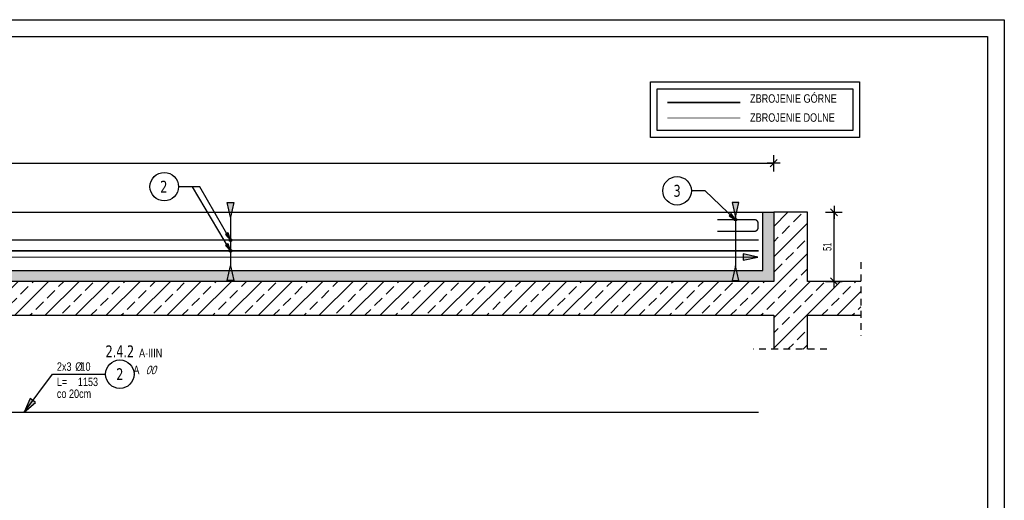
# Model space of a CAD drawing. Header units: millimetres. Extents: x 4862 to 12592, y -1539 to -726.
# Tile 30 of 40: x 10272 to 10998, y -1151 to -796. Entities that reach past the tile are written whole.
import ezdxf
from ezdxf.enums import TextEntityAlignment as Align

# ---------------------------------------------------------------- set-up
doc = ezdxf.new("R2010")
doc.units = ezdxf.units.MM
doc.header["$LTSCALE"] = 25
doc.linetypes.add('MP', pattern=[0.36, 0.2, -0.16])
for name, color, linetype in [('BA_odn', 1, 'Continuous'), ('BA_ram', 2, 'Continuous'), ('BA_txs', 2, 'Continuous'), ('BA_wic', 1, 'Continuous'), ('BA_wig', 3, 'Continuous'), ('BA_wis', 2, 'Continuous'), ('BA_wym', 1, 'Continuous'), ('BZ_odn', 1, 'Continuous'), ('BZ_opi1', 7, 'Continuous'), ('BZ_opi2', 4, 'Continuous'), ('BZ_opi4', 53, 'Continuous'), ('BZ_P_wid', 3, 'Continuous'), ('BZ_pom', 6, 'Continuous'), ('BZ_wym', 1, 'Continuous')]:
    doc.layers.add(name, color=color, linetype=linetype)
doc.styles.add('BIKTBG', font='tahoma.ttf', dxfattribs={"width": 0.85})
doc.styles.add('BIKTS', font='bikromsw.shx', dxfattribs={"width": 0.8})
doc.styles.add('BIKWYM', font='bikromsw.shx', dxfattribs={"width": 0.6})
doc.dimstyles.new('BA_KR_25_cm', dxfattribs={"dimscale": 0.25, "dimtxt": 25, "dimasz": 1.666667, "dimexe": 24, "dimexo": 0, "dimgap": 0, "dimtad": 0, "dimdec": 1, "dimrnd": 0.5, "dimzin": 9, "dimdsep": 46, "dimtxsty": 'BIKWYM', "dimblk": 'WYM-KR', "dimcen": 0, "dimdle": 20, "dimclrd": 256, "dimclre": 256, "dimclrt": 2, "dimadec": 0, "dimazin": 0, "dimtfac": 0.033333, "dimtdec": 1, "dimtmove": 0, "dimatfit": 3, "dimldrblk": 'WYM-KR', "dimfxl": 25, "dimfxlon": 1, "dimtvp": 0.8, "dimtolj": 1, "dimarcsym": 0})
doc.dimstyles.new('BA_ST_25_cm', dxfattribs={"dimscale": 0.25, "dimtxt": 25, "dimasz": 1.666667, "dimexe": 24, "dimexo": 0, "dimgap": 0, "dimtad": 0, "dimdec": 1, "dimrnd": 0.5, "dimdsep": 46, "dimtxsty": 'BIKWYM', "dimblk": 'WYM-ST', "dimcen": 0, "dimdle": 20, "dimclrd": 256, "dimclre": 256, "dimclrt": 7, "dimadec": 0, "dimazin": 0, "dimtfac": 0.033333, "dimtdec": 1, "dimtix": 1, "dimtmove": 2, "dimatfit": 3, "dimldrblk": 'WYM-ST', "dimfxl": 1, "dimtvp": 0.8, "dimtolj": 1, "dimtzin": 0, "dimarcsym": 0})
doc.dimstyles.new('BA_ST_50_cm', dxfattribs={"dimscale": 0.5, "dimtxt": 25, "dimasz": 1.666667, "dimexe": 24, "dimexo": 0, "dimgap": 0, "dimtad": 0, "dimdec": 1, "dimrnd": 0.5, "dimdsep": 46, "dimtxsty": 'BIKWYM', "dimblk": 'WYM-ST', "dimcen": 0, "dimdle": 20, "dimclrd": 256, "dimclre": 256, "dimclrt": 7, "dimadec": 0, "dimazin": 0, "dimtfac": 0.033333, "dimtdec": 1, "dimtix": 1, "dimtmove": 2, "dimatfit": 3, "dimldrblk": 'WYM-ST', "dimfxl": 1, "dimtvp": 0.8, "dimtolj": 1, "dimtzin": 0, "dimarcsym": 0})

# ---------------------------------------------------------------- blocks, each defined once
blk = doc.blocks.new('bik_BlkOpPretU', base_point=(114298.79, 63495.37))
at = {"layer": 'BZ_opi2', "style": 'BIKTBG', "width": 0.8}
blk.add_attdef('NUMER', text='', height=26.25, dxfattribs=at).set_placement((114438.86, 63495.37), align=Align.MIDDLE_CENTER)
at = {"layer": 'BZ_opi4', "style": 'BIKTS', "width": 0.8}
for tag, p in [('SZTUK', (114308.17, 63502.87)), ('PRZEDR_FI', (114363.88, 63502.87)), ('PRZEKROJ', (114375.31, 63502.87)), ('UWAGA', (114313.79, 63469.12))]:
    blk.add_attdef(tag, p, '', height=18.75, dxfattribs=at)
at = {"layer": 'BZ_pom', "width": 0.8}
for tag, p, height, style in [('POZYCJA', (114407.36, 63532.87), 26.25, 'BIKTBG'), ('GATUNEK', (114451.86, 63532.87), 18.75, 'BIKTS'), ('METODA_L', (114498.79, 63495.37), 18.75, 'BIKTS')]:
    blk.add_attdef(tag, p, '', height=height, dxfattribs=dict(at, style=style))
at = {"layer": 'BZ_wym', "width": 0.8}
for tag, p, height, style, flags in [('PRZEDR_L', (114313.79, 63440.99), 18.75, 'BIKTS', 1), ('DLUGOSC', (114313.79, 63412.87), 18.75, 'BIKTS', 1), ('TYP_PRETA', (114313.79, 63384.74), 18.75, 'BIKTS', 3), ('PRZEDR_NR', (114313.79, 63356.62), 26.25, 'BIKTBG', 1), ('PRZEDR_SZT', (114313.79, 63328.49), 18.75, 'BIKTS', 1), ('EURO_KOD', (114313.79, 63300.37), 18.75, 'BIKTS', 3), ('EURO_KOD_SEGMENTY', (114354.51, 63300.37), 18.75, 'BIKTS', 3), ('HAK_1', (114313.79, 63272.24), 18.75, 'BIKTS', 3), ('HAK_2', (114313.79, 63244.12), 18.75, 'BIKTS', 3), ('ID', (114313.79, 63215.99), 18.75, 'BIKTS', 3), ('ID_C', (114313.79, 63187.87), 18.75, 'BIKTS', 3), ('b_atr_0', (114313.79, 63159.74), 18.75, 'BIKTS', 3)]:
    blk.add_attdef(tag, p, '', height=height, dxfattribs=dict(at, style=style, flags=flags))
blk = doc.blocks.new('WYM-ST')
blk.add_hatch(color=256).paths.add_polyline_path([(-13, 2.88), (0, 0), (-13, -2.88)])
blk.add_lwpolyline([(0, 0), (-13, 2.88), (-13, -2.88), (0, 0)])
blk = doc.blocks.new('*D109')
at = {"layer": 'BA_odn', "lineweight": -2}
blk.add_line((9665.45, -971.09), (10815.56, -971.18), dxfattribs=at)
at = {"layer": 'Defpoints', "color": 0}
for p in [(9664.62, -971.18), (10816.39, -971.18), (10816.39, -971.27)]:
    blk.add_point(p, dxfattribs=at)
at = {"layer": 'BA_odn', "lineweight": -2, "xscale": 0.833333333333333, "yscale": 0.833333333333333, "zscale": 0.833333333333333}
for p, rotation in [((9664.62, -971.09), 179.9959024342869), ((10816.39, -971.18), 359.9959024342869)]:
    blk.add_blockref('WYM-ST', p, dxfattribs=dict(at, rotation=rotation))
blk = doc.blocks.new('WYM-KR')
at = {"linetype": 'ByBlock'}
blk.add_line((11.52, 0), (-11.52, 0), dxfattribs=at)
at = {"color": 7, "linetype": 'ByBlock'}
blk.add_line((6.24, 6.24), (-6.24, -6.24), dxfattribs=at)
blk = doc.blocks.new('*D110')
at = {"layer": 'BA_wym', "lineweight": -2}
for p, q in [((9653.02, -908.19), (9653.02, -895.94)), ((10828.02, -908.19), (10828.02, -895.94)), ((9653.43, -901.94), (10827.6, -901.94))]:
    blk.add_line(p, q, dxfattribs=at)
at = {"layer": 'Defpoints', "color": 0}
for p in [(10828.02, -901.94), (9653.02, -932.88), (10828.02, -932.88)]:
    blk.add_point(p, dxfattribs=at)
at = {"layer": 'BA_wym', "lineweight": -2, "xscale": 0.4166666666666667, "yscale": 0.4166666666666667, "zscale": 0.4166666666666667, "rotation": 180}
blk.add_blockref('WYM-KR', (9653.02, -901.94), dxfattribs=at)
at = {"layer": 'BA_wym', "lineweight": -2, "xscale": 0.4166666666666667, "yscale": 0.4166666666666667, "zscale": 0.4166666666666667}
blk.add_blockref('WYM-KR', (10828.02, -901.94), dxfattribs=at)
at = {"layer": 'BA_wym', "color": 2, "insert": (10240.52, -896.94), "char_height": 6.25, "attachment_point": 5, "style": 'BIKWYM'}
blk.add_mtext('\\A1;1175', dxfattribs=at)
blk = doc.blocks.new('*D111')
at = {"layer": 'BA_wym', "lineweight": -2}
for p, q in [((10866.26, -938.16), (10878.51, -938.16)), ((10872.51, -988.74), (10872.51, -938.58)), ((10866.26, -989.16), (10878.51, -989.16))]:
    blk.add_line(p, q, dxfattribs=at)
at = {"layer": 'Defpoints', "color": 0}
for p in [(10355.32, -938.16), (10872.51, -938.16), (10828.02, -989.16)]:
    blk.add_point(p, dxfattribs=at)
at = {"layer": 'BA_wym', "lineweight": -2, "xscale": 0.4166666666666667, "yscale": 0.4166666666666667, "zscale": 0.4166666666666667}
for p, rotation in [((10872.51, -938.16), 90), ((10872.51, -989.16), 270)]:
    blk.add_blockref('WYM-KR', p, dxfattribs=dict(at, rotation=rotation))
at = {"layer": 'BA_wym', "color": 2, "insert": (10867.51, -963.66), "char_height": 6.25, "attachment_point": 5, "rotation": 90, "style": 'BIKWYM'}
blk.add_mtext('\\A1;51', dxfattribs=at)
blk = doc.blocks.new('bik_BlkOpPret', base_point=(8819.9, 5.9))
at = {"layer": 'BZ_opi1', "style": 'BIKTS', "width": 0.8}
for tag, p in [('SZTUK', (8823.1, 8.4)), ('PRZEDR_FI', (8832.1, 8.4)), ('PRZEKROJ', (8835.9, 8.4)), ('PRZEDR_L', (8823.1, -2.8)), ('DLUGOSC', (8838.5, -2.8)), ('UWAGA', (8823.1, -11.6))]:
    blk.add_attdef(tag, p, '', height=6.25, dxfattribs=at)
at = {"layer": 'BZ_opi2', "style": 'BIKTBG', "width": 0.8}
blk.add_attdef('NUMER', text='', height=8.75, dxfattribs=at).set_placement((8869.5, 5.9), align=Align.MIDDLE_CENTER)
at = {"layer": 'BZ_pom', "width": 0.8}
for tag, p, height, style in [('POZYCJA', (8859, 18.4), 8.75, 'BIKTBG'), ('GATUNEK', (8873.8, 18.4), 6.25, 'BIKTS'), ('METODA_L', (8879.5, 5.9), 6.25, 'BIKTS'), ('EURO_KOD', (8888.5, 5.9), 6.25, 'BIKTS')]:
    blk.add_attdef(tag, p, '', height=height, dxfattribs=dict(at, style=style))
at = {"layer": 'BZ_wym', "width": 0.8}
for tag, p, height, style, flags in [('PRZEDR_NR', (8823.1, -21), 8.75, 'BIKTBG', 1), ('PRZEDR_SZT', (8823.1, -30.3), 6.25, 'BIKTS', 1), ('TYP_PRETA', (8823.1, -39.7), 6.25, 'BIKTS', 3), ('EURO_KOD_SEGMENTY', (8838.1, -49.1), 6.25, 'BIKTS', 3), ('HAK_1', (8823.1, -58.5), 6.25, 'BIKTS', 3), ('HAK_2', (8823.1, -67.8), 6.25, 'BIKTS', 3), ('ID', (8823.1, -77.2), 6.25, 'BIKTS', 3), ('ID_C', (8823.1, -86.6), 6.25, 'BIKTS', 3), ('b_atr_0', (8823.1, -96), 6.25, 'BIKTS', 3)]:
    blk.add_attdef(tag, p, '', height=height, dxfattribs=dict(at, style=style, flags=flags))

msp = doc.modelspace()

# ---------------------------------------------------------------- hatches: boundary and pattern name
at = {"layer": 'BA_wic'}
h = msp.add_hatch(dxfattribs=at)
h.set_pattern_fill('ANSI33', color=256, scale=2.5)
h.set_pattern_definition([(45, (-363.09, -1116.49), (-11.22532, 11.22532), []), (45, (-351.865, -1116.49), (-11.22532, 11.22532), [7.9375, -3.96875])])
h.paths.add_polyline_path([(9588.8, -989.16), (9628.02, -989.16), (9628.02, -938.16), (9653.02, -938.16), (9653.02, -938.16), (9653.02, -989.16), (10828.02, -989.16), (10828.02, -989.16), (10828.02, -938.16), (10853.02, -938.16), (10853.02, -989.16), (10892.23, -989.16), (10892.23, -1014.16), (10853.02, -1014.16), (10853.02, -1039.16), (10828.02, -1039.16), (10828.02, -1014.16), (10253.02, -1014.16), (10253.02, -1039.16), (10228.02, -1039.16), (10228.02, -1014.16), (9653.02, -1014.16), (9653.02, -1039.16), (9628.02, -1039.16), (9628.02, -1014.16), (9588.8, -1014.16)])
at = {"layer": 'BA_wig'}
h = msp.add_hatch(color=9, dxfattribs=at)
h.dxf.hatch_style = 1
h.paths.add_polyline_path([(9653.02, -989.16), (9653.02, -938.16), (9653.02, -938.16), (9661.02, -938.16), (9661.02, -938.16), (9661.02, -981.16), (10820.02, -981.16), (10820.02, -938.16), (10828.02, -938.16), (10828.02, -938.16), (10828.02, -989.16)])
at = {"layer": 'BA_wis'}
h = msp.add_hatch(color=1, dxfattribs=at)
h.dxf.hatch_style = 1
h.paths.add_polyline_path([(10798.91, -943.63, -1), (10800.82, -943.63, -1)])
h = msp.add_hatch(color=1, dxfattribs=at)
h.dxf.hatch_style = 1
h.paths.add_polyline_path([(10426.67, -958.71, -1), (10428.58, -958.71, -1)])
h = msp.add_hatch(color=1, dxfattribs=at)
h.dxf.hatch_style = 1
h.paths.add_polyline_path([(10426.67, -966.61, -1), (10428.58, -966.61, -1)])

# ---------------------------------------------------------------- linework, layer by layer
at = {"layer": 'BA_odn'}
for p, q in [((10427.63, -941.76), (10427.63, -977.56)), ((10799.85, -941.76), (10799.85, -977.56))]:
    msp.add_line(p, q, dxfattribs=at)
at = {"layer": 'BA_ram', "color": 1}
msp.add_lwpolyline([(9498.01, -1538.59), (9498.01, -796.09), (10998.01, -796.09), (10998.01, -1538.59)], close=True, dxfattribs=at)
at = {"layer": 'BA_ram'}
msp.add_lwpolyline([(9548.01, -1526.09), (9548.01, -808.59), (10985.51, -808.59), (10985.51, -1526.09)], close=True, dxfattribs=at)
at = {"layer": 'BA_wic'}
for points in [[(10737.23, -842.06), (10891.35, -842.06), (10891.35, -882.96), (10737.23, -882.96)], [(10742.23, -847.06), (10886.35, -847.06), (10886.35, -877.96), (10742.23, -877.96)]]:
    msp.add_lwpolyline(points, close=True, dxfattribs=at)
msp.add_lwpolyline([(10892.23, -989.16), (10853.02, -989.16), (10853.02, -938.16), (10828.02, -938.16), (10828.02, -989.16), (9653.02, -989.16), (9653.02, -938.16), (9628.02, -938.16), (9628.02, -989.16), (9588.8, -989.16)], dxfattribs=at)
at = {"layer": 'BA_wic', "linetype": 'MP', "elevation": 0}
for points in [[(10892.23, -974.96), (10892.23, -1029.24)], [(10867.22, -1039.16), (10812.94, -1039.16)]]:
    msp.add_lwpolyline(points, dxfattribs=at)
at = {"layer": 'BA_wic', "elevation": 0}
for points in [[(10253.02, -1039.16), (10253.02, -1014.16), (10828.02, -1014.16), (10828.02, -1039.16)], [(10853.02, -1039.16), (10853.02, -1014.16), (10892.23, -1014.16)]]:
    msp.add_lwpolyline(points, dxfattribs=at)
at = {"layer": 'BA_wig'}
msp.add_lwpolyline([(9653.02, -938.16), (9661.02, -938.16), (9661.02, -981.16), (10820.02, -981.16), (10820.02, -938.16), (10828.02, -938.16), (10828.02, -989.16), (9653.02, -989.16), (9653.02, -938.16)], dxfattribs=at)
at = {"layer": 'BA_wis'}
msp.add_lwpolyline([(9653.02, -938.16), (10828.02, -938.16)], dxfattribs=at)
at = {"layer": 'BA_wis', "color": 1}
for centre in [(10799.86, -943.63), (10799.86, -943.63), (10427.63, -958.71), (10427.63, -958.71), (10427.63, -966.61), (10427.63, -966.61)]:
    msp.add_circle(centre, 0.954, dxfattribs=at)
at = {"layer": 'BZ_odn', "color": 252}
for centre in [(10378.79, -919.29), (10756.84, -922.32)]:
    msp.add_circle(centre, 10.5, dxfattribs=at)
at = {"layer": 'BZ_odn'}
msp.add_circle((10346.08, -1057.62), 10.5, dxfattribs=at)
at = {"layer": 'BZ_P_wid'}
for points, const_width in [([(10749.58, -857.27), (10803.44, -857.27)], 1.2), ([(10817.02, -966.61), (9664.02, -966.61)], 1), ([(10817.02, -1085.73), (9664.02, -1085.73)], 1)]:
    msp.add_lwpolyline(points, dxfattribs=dict(at, const_width=const_width))
at = {"layer": 'BZ_P_wid', "linetype": 'MP'}
for points, const_width in [([(10749.58, -868.53), (10803.44, -868.53)], 0.5), ([(9664.02, -958.71), (10817.02, -958.71)], 1)]:
    msp.add_lwpolyline(points, dxfattribs=dict(at, const_width=const_width))
at = {"layer": 'BZ_P_wid', "const_width": 1}
msp.add_lwpolyline([(10786.42, -943.6), (10813.92, -943.6, -0.414214), (10816.42, -946.1), (10816.42, -949.7, -0.414214), (10813.92, -952.2), (10786.42, -952.2)], format="xyb", dxfattribs=at)

# ---------------------------------------------------------------- block references
ref = msp.add_blockref('bik_BlkOpPretU', (10341.35, -919.29))
ref.add_attrib('NUMER', '2', dxfattribs={"layer": 'BZ_opi2', "height": 8.75, "style": 'BIKTBG', "width": 0.8}).set_placement((10378.51, -919.29), align=Align.MIDDLE_CENTER)
ref = msp.add_blockref('bik_BlkOpPretU', (10719.68, -922.32))
ref.add_attrib('NUMER', '3', dxfattribs={"layer": 'BZ_opi2', "height": 8.75, "style": 'BIKTBG', "width": 0.8}).set_placement((10756.84, -922.32), align=Align.MIDDLE_CENTER)
ref = msp.add_blockref('bik_BlkOpPret', (10296.54, -1057.62), dxfattribs=dict(xscale=0.5, yscale=0.5, zscale=0.5))
ref.add_attrib('NUMER', '2', dxfattribs={"layer": 'BZ_opi2', "height": 8.75, "style": 'BIKTBG', "width": 0.8}).set_placement((10346.08, -1057.62), align=Align.MIDDLE_CENTER)
ref.add_attrib('POZYCJA', '2.4.2', (10335.58, -1045.12), dxfattribs={"layer": 'BZ_pom', "height": 8.75, "style": 'BIKTBG', "width": 0.8})
ref.add_attrib('SZTUK', '2x3', (10299.66, -1055.12), dxfattribs={"layer": 'BZ_opi1', "height": 6.25, "style": 'BIKTS', "width": 0.8})
ref.add_attrib('GATUNEK', 'A-IIIN', (10360.24, -1045.12), dxfattribs={"layer": 'BZ_pom', "height": 6.25, "style": 'BIKTS', "width": 0.8})
ref.add_attrib('PRZEKROJ', '10', (10317.04, -1055.12), dxfattribs={"layer": 'BZ_opi1', "height": 6.25, "style": 'BIKTS', "width": 0.8})
ref.add_attrib('DLUGOSC', '1153', (10315.14, -1066.37), dxfattribs={"layer": 'BZ_opi1', "height": 6.25, "style": 'BIKTS', "width": 0.8})
ref.add_attrib('UWAGA', 'co 20cm', (10299.66, -1075.12), dxfattribs={"layer": 'BZ_opi1', "height": 6.25, "style": 'BIKTS', "width": 0.8})
ref.add_attrib('METODA_L', 'A', (10356.06, -1057.62), dxfattribs={"layer": 'BZ_pom', "height": 6.25, "style": 'BIKTS', "width": 0.8})
ref.add_attrib('PRZEDR_FI', '%%c', (10313.23, -1055.12), dxfattribs={"layer": 'BZ_opi1', "height": 6.25, "style": 'BIKTS', "width": 0.8})
ref.add_attrib('PRZEDR_L', 'L=', (10299.66, -1066.37), dxfattribs={"layer": 'BZ_opi1', "height": 6.25, "style": 'BIKTS', "width": 0.8})
ref.add_attrib('EURO_KOD', '00', (10365.11, -1057.62), dxfattribs={"layer": 'BZ_pom', "height": 6.25, "style": 'BIKTS', "oblique": 18, "width": 0.8})
at = {"layer": 'BA_odn', "yscale": 0.833333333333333, "zscale": 0.833333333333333}
for p, xscale, rotation in [((10427.63, -941.76), -0.833333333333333, 89.99999999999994), ((10799.85, -941.76), 0.833333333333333, 270), ((10427.63, -977.56), -0.833333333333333, 270), ((10799.85, -977.56), 0.833333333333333, 90.00000000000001)]:
    msp.add_blockref('WYM-ST', p, dxfattribs=dict(at, xscale=xscale, rotation=rotation))

# ---------------------------------------------------------------- texts
at = {"layer": 'BA_txs', "char_height": 6.25, "width": 75.7143, "attachment_point": 1, "style": 'BIKTS'}
for s, insert in [('ZBROJENIE GÓRNE', (10810.63, -851.12)), ('ZBROJENIE DOLNE', (10810.63, -865.15))]:
    msp.add_mtext(s, dxfattribs=dict(at, insert=insert))

# ---------------------------------------------------------------- dimensions: what is measured, and where the dimension line sits
at = {"layer": 'BA_odn'}
dim = msp.add_aligned_dim(p1=(9664.62, -971.18), p2=(10816.39, -971.27), distance=0.09, text=' ', dimstyle='BA_ST_50_cm', override={"dimsah": 1, "dimse1": 1, "dimse2": 1}, dxfattribs=at)
dim.commit()
dim.dimension.update_dxf_attribs({"geometry": '*D109', "text_midpoint": (10701.26, -961.18)})
at = {"layer": 'BA_wym'}
dim = msp.add_linear_dim(base=(10828.02, -901.94), p1=(9653.02, -932.88), p2=(10828.02, -932.88), dimstyle='BA_KR_25_cm', override={"dimblk": 'WYM-KR', "dimatfit": 1}, dxfattribs=at)
dim.commit()
dim.dimension.update_dxf_attribs({"geometry": '*D110', "text_midpoint": (10240.52, -896.94)})
dim = msp.add_linear_dim(base=(10872.51, -938.16), p1=(10828.02, -989.16), p2=(10355.32, -938.16), angle=90, dimstyle='BA_KR_25_cm', override={"dimblk": 'WYM-KR', "dimatfit": 1}, dxfattribs=at)
dim.commit()
dim.dimension.update_dxf_attribs({"geometry": '*D111', "text_midpoint": (10867.51, -963.66)})

# ---------------------------------------------------------------- leaders
at = {"layer": 'BZ_odn', "color": 252}
for points in [[(10427.63, -958.71), (10405.04, -919.29), (10389.29, -919.29)], [(10427.63, -966.61), (10399.58, -919.29), (10389.29, -919.29)], [(10799.86, -943.63), (10777.51, -922.32), (10767.34, -922.32)]]:
    msp.add_leader(points, dimstyle='BA_ST_25_cm', override={"dimclrd": 252}, dxfattribs=at)
at = {"layer": 'BZ_odn'}
msp.add_leader([(10275.47, -1085.73), (10296.54, -1057.62), (10335.58, -1057.62)], dimstyle='BA_ST_50_cm', dxfattribs=at)

doc.saveas('drawing.dxf')
